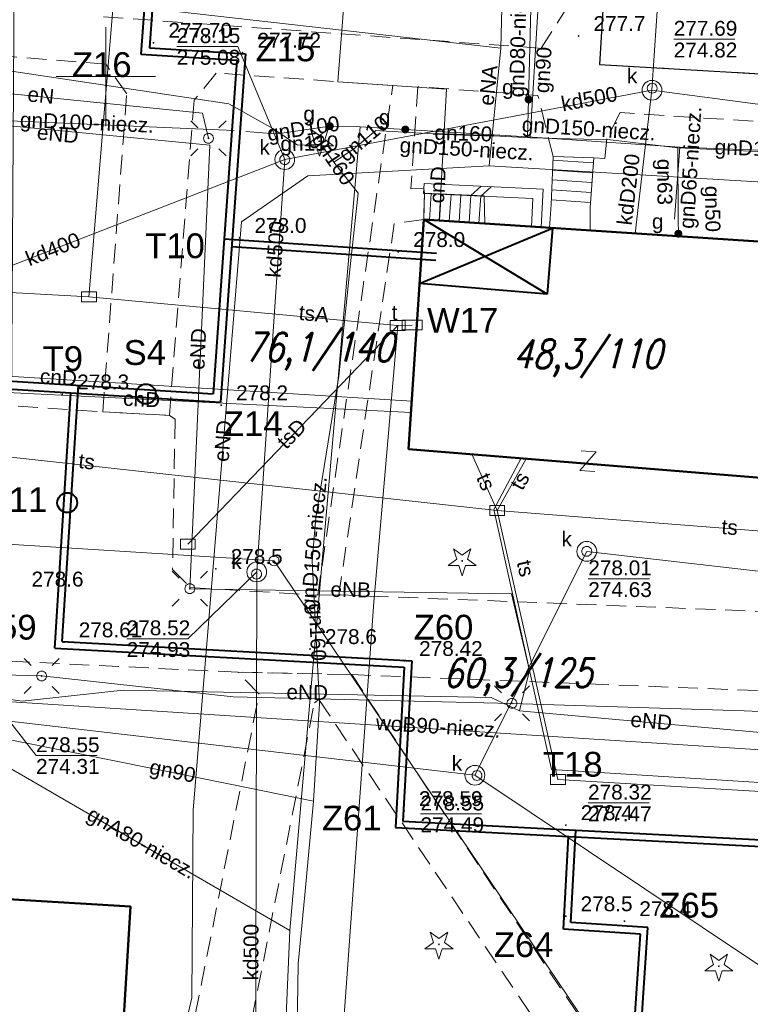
# Model space of a CAD drawing. Extents: x 0 to 6569664, y 0 to 5584502.
# Tile 40 of 64: x 6568546 to 6568582, y 5584053 to 5584103. Entities that reach past the tile are written whole.
import ezdxf
from ezdxf.enums import TextEntityAlignment as Align

# ---------------------------------------------------------------- set-up
doc = ezdxf.new("R2010")
doc.units = 0
doc.header["$PDSIZE"] = 0.75
for name, pattern in [('GAK', [3.5, 2, -0.7, 0.1, -0.7]), ('PRZER2-1', [1.5, 1, -0.5]), ('PRZER3-1', [2, 1.5, -0.5])]:
    doc.linetypes.add(name, pattern=pattern)
doc.layers.get('0').update_dxf_attribs({"linetype": 'CONTINUOUS'})
doc.layers.get('Defpoints').update_dxf_attribs({"linetype": 'CONTINUOUS'})
for name, color, linetype, lineweight in [('alarm', 51, 'CONTINUOUS', 50), ('EGBS', 7, 'CONTINUOUS', 18), ('EGBU', 7, 'CONTINUOUS', 50), ('EGDE', 7, 'CONTINUOUS', 18), ('EGPG', 7, 'CONTINUOUS', 18), ('GEPPHC', 7, 'CONTINUOUS', 18), ('GUPPRZ_O', 7, 'CONTINUOUS', 18), ('OTDN', 7, 'CONTINUOUS', 18), ('OTKC', 7, 'CONTINUOUS', 18), ('OTKJ', 7, 'CONTINUOUS', 18), ('OTKK', 7, 'CONTINUOUS', 25), ('OTRN', 7, 'CONTINUOUS', 13), ('OTRN_O', 7, 'CONTINUOUS', 13), ('OTRS', 7, 'CONTINUOUS', 13), ('OTRS_O', 7, 'CONTINUOUS', 13), ('ramka sekcji', 7, 'CONTINUOUS', 18), ('siec', 7, 'GAK', 70), ('SUEO', 7, 'CONTINUOUS', 18), ('SULO', 7, 'CONTINUOUS', 35), ('SUPK', 7, 'CONTINUOUS', 18), ('SUPW', 7, 'CONTINUOUS', 18), ('SUPW_O', 7, 'CONTINUOUS', 18)]:
    doc.layers.add(name, color=color, linetype=linetype, lineweight=lineweight)
for name, color, linetype, lineweight, true_color in [('OTZG', 7, 'CONTINUOUS', 18, 0x008000), ('SUCP', 7, 'CONTINUOUS', 18, 0xd200d2), ('SUCP_O', 7, 'CONTINUOUS', 18, 0xd200d2), ('SUEP', 1, 'CONTINUOUS', 18, 0xff0000), ('SUEP_O', 1, 'CONTINUOUS', 18, 0xff0000), ('SUGP', 7, 'CONTINUOUS', 18, 0xbfbf00), ('SUGP_O', 7, 'CONTINUOUS', 18, 0xbfbf00), ('SUGU', 7, 'CONTINUOUS', 18, 0xbfbf00), ('SUGU_O', 7, 'CONTINUOUS', 18, 0xbfbf00), ('SUGW', 7, 'CONTINUOUS', 18, 0xbfbf00), ('SUGW_O', 7, 'CONTINUOUS', 18, 0xbfbf00), ('SUKP', 7, 'CONTINUOUS', 18, 0x803300), ('SUKP_O', 7, 'CONTINUOUS', 18, 0x803300), ('SUTP', 7, 'CONTINUOUS', 18, 0xff9100), ('SUTP_O', 7, 'CONTINUOUS', 18, 0xff9100), ('SUTS', 7, 'CONTINUOUS', 18, 0xff9100), ('SUTS_O', 7, 'CONTINUOUS', 18, 0xff9100), ('SUWP', 5, 'CONTINUOUS', 18, 0x0000ff), ('SUWP_O', 5, 'CONTINUOUS', 18, 0x0000ff)]:
    doc.layers.add(name, color=color, linetype=linetype, lineweight=lineweight, true_color=true_color)
doc.styles.add('Arial', font='arial.ttf')
doc.styles.add('GEO-INFO', font='arial.ttf')
doc.styles.add('UZBROJENIE', font='SIMPLEX.shx', dxfattribs={"width": 0.8, "oblique": 15.00003, "height": 0.9})
doc.dimstyles.get("Standard").update_dxf_attribs({"dimtxt": 0.18, "dimasz": 0.18, "dimexe": 0.18, "dimexo": 0.0625, "dimgap": 0.09, "dimtad": 0, "dimtih": 1, "dimtoh": 1, "dimdec": 4, "dimzin": 0, "dimdsep": 46, "dimtxsty": 'Standard', "dimcen": 0.09, "dimadec": 0, "dimazin": 0, "dimtfac": 1, "dimtdec": 4, "dimtofl": 0, "dimtmove": 0, "dimatfit": 3, "dimfxl": 0, "dimtolj": 1, "dimtzin": 0, "dimarcsym": 0})

# ---------------------------------------------------------------- blocks, each defined once
blk = doc.blocks.new('D_GSPRDI1')
blk.add_hatch(color=0).paths.add_polyline_path([(0, -0.045), (0.013906, -0.042798), (0.02645, -0.036406), (0.036406, -0.02645), (0.042798, -0.013906), (0.045, 0), (0.042798, 0.013906), (0.036406, 0.02645), (0.02645, 0.036406), (0.013906, 0.042798), (0, 0.045), (-0.013906, 0.042798), (-0.02645, 0.036406), (-0.036406, 0.02645), (-0.042798, 0.013906), (-0.045, 0), (-0.042798, -0.013906), (-0.036406, -0.02645), (-0.02645, -0.036406), (-0.013906, -0.042798)])
at = {"color": 0}
blk.add_lwpolyline([(0.272471, 0.088531), (0.713338, -0.231778), (0.168396, -0.231778), (0, -0.750048), (-0.168396, -0.231778), (-0.713338, -0.231778), (-0.272471, 0.088531), (-0.440867, 0.606801), (0, 0.286493), (0.440867, 0.606801)], close=True, dxfattribs=at)
blk = doc.blocks.new('D_GSPWPN1')
blk.add_hatch(color=0).paths.add_polyline_path([(-0.045, 0), (-0.043467, -0.011647), (-0.038971, -0.0225), (-0.03182, -0.03182), (-0.0225, -0.038971), (-0.011647, -0.043467), (0, -0.045), (0.011647, -0.043467), (0.0225, -0.038971), (0.03182, -0.03182), (0.038971, -0.0225), (0.043467, -0.011647), (0.045, 0), (0.043467, 0.011647), (0.038971, 0.0225), (0.03182, 0.03182), (0.0225, 0.038971), (0.011647, 0.043467), (0, 0.045), (-0.011647, 0.043467), (-0.0225, 0.038971), (-0.03182, 0.03182), (-0.038971, 0.0225), (-0.043467, 0.011647)])
blk = doc.blocks.new('D_GSPWPS1')
blk.add_hatch(color=0).paths.add_polyline_path([(-0.045, 0), (-0.043467, -0.011647), (-0.038971, -0.0225), (-0.03182, -0.03182), (-0.0225, -0.038971), (-0.011647, -0.043467), (0, -0.045), (0.011647, -0.043467), (0.0225, -0.038971), (0.03182, -0.03182), (0.038971, -0.0225), (0.043467, -0.011647), (0.045, 0), (0.043467, 0.011647), (0.038971, 0.0225), (0.03182, 0.03182), (0.0225, 0.038971), (0.011647, 0.043467), (0, 0.045), (-0.011647, 0.043467), (-0.0225, 0.038971), (-0.03182, 0.03182), (-0.038971, 0.0225), (-0.043467, 0.011647)])
blk = doc.blocks.new('D_GUPIKP1_3')
at = {"color": 0}
blk.add_lwpolyline([(0.375, -0.25), (-0.375, -0.25), (-0.375, 0.25), (0.375, 0.25)], close=True, dxfattribs=at)
blk = doc.blocks.new('D_GUPIWZ1_1')
at = {"color": 0}
blk.add_lwpolyline([(0, 0.25), (0.064705, 0.241481), (0.125, 0.216506), (0.176777, 0.176777), (0.216506, 0.125), (0.241481, 0.064705), (0.25, 0), (0.241481, -0.064705), (0.216506, -0.125), (0.176777, -0.176777), (0.125, -0.216506), (0.064705, -0.241481), (0, -0.25), (-0.064705, -0.241481), (-0.125, -0.216506), (-0.176777, -0.176777), (-0.216506, -0.125), (-0.241481, -0.064705), (-0.25, 0), (-0.241481, 0.064705), (-0.216506, 0.125), (-0.176777, 0.176777), (-0.125, 0.216506), (-0.064705, 0.241481)], close=True, dxfattribs=at)
blk = doc.blocks.new('D_GUPTSZ1')
at = {"color": 0}
blk.add_lwpolyline([(-0.5, -0.25), (-0.5, 0.25), (0.5, 0.25), (0.5, -0.25)], close=True, dxfattribs=at)
blk = doc.blocks.new('D_GUPGZA1')
blk.add_hatch(color=0).paths.add_polyline_path([(-0.2, 0), (-0.193185, -0.051764), (-0.173205, -0.1), (-0.141421, -0.141421), (-0.1, -0.173205), (-0.051764, -0.193185), (0, -0.2), (0.051764, -0.193185), (0.1, -0.173205), (0.141421, -0.141421), (0.173205, -0.1), (0.193185, -0.051764), (0.2, 0), (0.193185, 0.051764), (0.173205, 0.1), (0.141421, 0.141421), (0.1, 0.173205), (0.051764, 0.193185), (0, 0.2), (-0.051764, 0.193185), (-0.1, 0.173205), (-0.141421, 0.141421), (-0.173205, 0.1), (-0.193185, 0.051764)])
blk = doc.blocks.new('D_GUPGUT1')
blk.add_hatch(color=0).paths.add_polyline_path([(-0.2, 0), (-0.193185, -0.051764), (-0.173205, -0.1), (-0.141421, -0.141421), (-0.1, -0.173205), (-0.051764, -0.193185), (0, -0.2), (0.051764, -0.193185), (0.1, -0.173205), (0.141421, -0.141421), (0.173205, -0.1), (0.193185, -0.051764), (0.2, 0), (0.193185, 0.051764), (0.173205, 0.1), (0.141421, 0.141421), (0.1, 0.173205), (0.051764, 0.193185), (0, 0.2), (-0.051764, 0.193185), (-0.1, 0.173205), (-0.141421, 0.141421), (-0.173205, 0.1), (-0.193185, 0.051764)])
blk = doc.blocks.new('D_GEPPHC1')
at = {"color": 0}
blk.add_lwpolyline([(-0.375, 0.5), (0.375, 0.5), (-0.375, -0.5), (0.375, -0.5)], dxfattribs=at)
blk = doc.blocks.new('D_GEPPGD1_1')
at = {"color": 0}
blk.add_lwpolyline([(0, 0.25), (0.077254, 0.237764), (0.146946, 0.202254), (0.202254, 0.146946), (0.237764, 0.077254), (0.25, 0), (0.237764, -0.077254), (0.202254, -0.146946), (0.146946, -0.202254), (0.077254, -0.237764), (0, -0.25), (-0.077254, -0.237764), (-0.146946, -0.202254), (-0.202254, -0.146946), (-0.237764, -0.077254), (-0.25, 0), (-0.237764, 0.077254), (-0.202254, 0.146946), (-0.146946, 0.202254), (-0.077254, 0.237764)], close=True, dxfattribs=at)
blk = doc.blocks.new('D_ODTN_1')
at = {"color": 0}
for points in [[(-0.5, -0.25), (0, 0.25)], [(0, -0.25), (0.5, 0.25)]]:
    blk.add_lwpolyline(points, dxfattribs=at)
blk = doc.blocks.new('D_GSLDSO2')
at = {"color": 0}
blk.add_lwpolyline([(0, 0.25), (0, -0.25)], dxfattribs=at)
blk = doc.blocks.new('D_GUPELA2')
blk.add_hatch(color=0).paths.add_polyline_path([(-0.001087, 0.044987), (0.011881, 0.043403), (0.021281, 0.03965), (0.030065, 0.033482), (0.038133, 0.023893), (0.043117, 0.012881), (0.044986, 0.001113), (0.044323, -0.007777), (0.040557, -0.019497), (0.033417, -0.030138), (0.024849, -0.037517), (0.013788, -0.042836), (0.002013, -0.044955), (-0.00982, -0.043916), (-0.020466, -0.040077), (-0.029541, -0.033946), (-0.036867, -0.025804), (-0.04187, -0.01649), (-0.04461, -0.005909), (-0.044532, 0.006476), (-0.041285, 0.017903), (-0.034764, 0.028574), (-0.024479, 0.03776), (-0.013449, 0.042943)])
at = {"color": 0}
for points in [[(-0.883883, 0.883883), (-0.53033, 0.53033)], [(0.883883, 0.883883), (0.53033, 0.53033)], [(-0.883883, -0.883883), (-0.53033, -0.53033)], [(0.883883, -0.883883), (0.53033, -0.53033)]]:
    blk.add_lwpolyline(points, dxfattribs=at)
blk = doc.blocks.new('D_GUPELA1')
at = {"color": 0}
blk.add_lwpolyline([(0, 0.25), (0.064705, 0.241481), (0.125, 0.216506), (0.176777, 0.176777), (0.216506, 0.125), (0.241481, 0.064705), (0.25, 0), (0.241481, -0.064705), (0.216506, -0.125), (0.176777, -0.176777), (0.125, -0.216506), (0.064705, -0.241481), (0, -0.25), (-0.064705, -0.241481), (-0.125, -0.216506), (-0.176777, -0.176777), (-0.216506, -0.125), (-0.241481, -0.064705), (-0.25, 0), (-0.241481, 0.064705), (-0.216506, 0.125), (-0.176777, 0.176777), (-0.125, 0.216506), (-0.064705, 0.241481)], close=True, dxfattribs=at)
blk = doc.blocks.new('*D45')
at = {"layer": 'Defpoints', "color": 0}
for p in [(6568647.5, 5584150), (6568650, 5584150), (0, 0)]:
    blk.add_point(p, dxfattribs=at)
at = {"layer": 'ramka sekcji', "color": 0, "lineweight": -2}
blk.add_line((6568649.938, 5584150), (6568647.5, 5584150), dxfattribs=at)
at = {"layer": 'ramka sekcji', "color": 0, "insert": (6568644.106, 5584150), "char_height": 0.75, "attachment_point": 5, "style": 'GEO-INFO'}
blk.add_mtext('\\A1;5584150.0000', dxfattribs=at)
blk = doc.blocks.new('*D46')
at = {"layer": 'Defpoints', "color": 0}
for p in [(6568650, 5584152.5), (6568650, 5584150), (0, 0)]:
    blk.add_point(p, dxfattribs=at)
at = {"layer": 'ramka sekcji', "color": 0, "lineweight": -2}
blk.add_line((6568650, 5584150.062), (6568650, 5584152.5), dxfattribs=at)
at = {"layer": 'ramka sekcji', "color": 0, "insert": (6568650, 5584155.896), "char_height": 0.75, "attachment_point": 5, "rotation": 90, "style": 'GEO-INFO'}
blk.add_mtext('\\A1;6568650.0000', dxfattribs=at)

msp = doc.modelspace()

# ---------------------------------------------------------------- linework, layer by layer
at = {"layer": 'EGBS', "linetype": 'Continuous', "lineweight": 18, "elevation": 10.18}
for points in [[(6568572.54, 5584095.98), (6568574.59, 5584095.91), (6568574.42, 5584093.4), (6568574.41729, 5584092.24037), (6568572.36981, 5584092.37438), (6568572.44, 5584093.56)], [(6568569.07, 5584093.99), (6568569.09979, 5584092.58842), (6568566.02, 5584092.79), (6568566.06, 5584094.12)]]:
    msp.add_lwpolyline(points, close=True, dxfattribs=at)
for points in [[(6568574.57257, 5584095.65271), (6568572.53219, 5584095.79091)], [(6568574.53879, 5584095.15386), (6568572.51154, 5584095.29116)], [(6568574.505, 5584094.655), (6568572.49088, 5584094.79141)], [(6568566.31256, 5584092.77085), (6568566.39991, 5584094.10532)], [(6568566.81149, 5584092.73819), (6568566.89957, 5584094.08374)], [(6568567.31043, 5584092.70554), (6568567.39922, 5584094.06216)], [(6568567.80936, 5584092.67288), (6568567.89888, 5584094.04058)], [(6568568.30829, 5584092.64022), (6568568.39854, 5584094.019)], [(6568568.80722, 5584092.60757), (6568568.8982, 5584093.99742)], [(6568574.47121, 5584094.15614), (6568572.47023, 5584094.29167)], [(6568574.43743, 5584093.65729), (6568572.44958, 5584093.79192)]]:
    msp.add_lwpolyline(points, dxfattribs=at)
at = {"layer": 'EGBU', "linetype": 'Continuous', "lineweight": 50, "elevation": 10.18}
for points in [[(6568602.65, 5584087.73), (6568615.13, 5584086.91), (6568614.45, 5584075.57), (6568601.92, 5584076.39), (6568602.08, 5584078.81), (6568585.50349, 5584079.5626), (6568565.26, 5584081.22), (6568566.02, 5584092.79), (6568602.84, 5584090.38)], [(6568538.88, 5584058.9), (6568551.23977, 5584058.15147), (6568550.55602, 5584046.80178), (6568538.05, 5584047.59), (6568538.18, 5584049.61), (6568537.82, 5584049.62), (6568537.84, 5584050.07), (6568513.95, 5584051.55), (6568514.1, 5584053.87), (6568513.74, 5584053.88), (6568513.76, 5584054.33), (6568489.68, 5584055.82), (6568490.4, 5584067.33), (6568514.76, 5584065.82), (6568514.59, 5584063.04), (6568539.04, 5584061.52)]]:
    msp.add_lwpolyline(points, close=True, dxfattribs=at)
at = {"layer": 'EGDE', "linetype": 'Continuous', "elevation": 10.22}
for points in [[(6568648.59375, 5584104.42383), (6568646.521, 5584059.38927), (6568644.22449, 5584009.45582), (6568609.00522, 5584036.3441), (6568583.6998, 5584038.16817), (6568558.47556, 5584075.58605), (6568538.06756, 5584076.86319), (6568491.15577, 5584079.0589), (6568441.65482, 5584081.9513), (6568391.77674, 5584086.94902), (6568374.92948, 5584088.19204), (6568375.19, 5584092.43), (6568377.65, 5584132.3), (6568371.2, 5584132.71), (6568369.87809, 5584134.81056), (6568369.45834, 5584137.11533), (6568375.25714, 5584238.8479), (6568377.54509, 5584242.89769), (6568381.25599, 5584245.17568), (6568384.82038, 5584245.63164)], [(6568594.31055, 5583939.47691), (6568591.06023, 5583939.65534), (6568585.12694, 5583937.54872), (6568482.90911, 5583944.55214), (6568370.44353, 5583952.88368), (6568294.32233, 5583957.98331), (6568295.92847, 5583986.21622), (6568307.93382, 5584034.73468), (6568319.9193, 5584083.24287), (6568320.72616, 5584086.59352), (6568329.45932, 5584084.84591), (6568374.48985, 5584081.95589), (6568374.92948, 5584088.19204), (6568391.77674, 5584086.94902), (6568441.65482, 5584081.9513), (6568491.15577, 5584079.0589), (6568538.06756, 5584076.86319), (6568558.47556, 5584075.58605), (6568583.6998, 5584038.16817), (6568609.00522, 5584036.3441), (6568644.22449, 5584009.45582)]]:
    msp.add_lwpolyline(points, dxfattribs=at)
at = {"layer": 'GUPPRZ_O', "linetype": 'Continuous', "lineweight": 13, "elevation": 10.8, "flags": 128}
for points in [[(6568578.62726, 5584101.88919), (6568581.70726, 5584101.88919)], [(6568559.01562, 5584095.81893), (6568556.64774, 5584101.52142), (6568553.56774, 5584101.52142)], [(6568557.60295, 5584075.02743), (6568554.12764, 5584071.66077), (6568551.04764, 5584071.66077)], [(6568574.31741, 5584074.68508), (6568577.39741, 5584074.68508)], [(6568545.13518, 5584067.49805), (6568546.47582, 5584065.76737), (6568549.55582, 5584065.76737)], [(6568574.30642, 5584063.37684), (6568577.38642, 5584063.37684)], [(6568565.86059, 5584062.82659), (6568568.94059, 5584062.82659)]]:
    msp.add_lwpolyline(points, dxfattribs=at)
at = {"layer": 'OTDN', "linetype": 'Continuous', "lineweight": 18, "elevation": 10.18}
for points in [[(6568571.94936, 5584092.40624), (6568572.04173, 5584094.32799), (6568566.04173, 5584094.60972)], [(6568571.44994, 5584092.43025), (6568571.51827, 5584093.85201), (6568566.01827, 5584094.11028)]]:
    msp.add_lwpolyline(points, dxfattribs=at)
at = {"layer": 'OTKC', "linetype": 'PRZER2-1', "lineweight": 18, "elevation": 10.18}
for points in [[(6568576.9, 5584133.67), (6568574.89, 5584100.61), (6568615.39, 5584098.26)], [(6568549.87, 5584103.02), (6568571.95, 5584101.43), (6568573.16, 5584103.34)], [(6568591.61, 5584097.16), (6568575.92, 5584098.19), (6568575.25, 5584096.87), (6568575.15, 5584095.88), (6568574.59, 5584095.91), (6568572.54, 5584095.98), (6568571.78, 5584099.05), (6568565.73, 5584099.49), (6568565.38, 5584094.34), (6568566.03, 5584094.36), (6568566.06, 5584094.12), (6568566.02, 5584092.79), (6568564.54, 5584092.6), (6568561.74, 5584073.87), (6568560.68, 5584073.85), (6568564.46, 5584099.55), (6568555.56, 5584100.18), (6568554.45, 5584098.81), (6568553.2, 5584082.92), (6568549.84, 5584083.1), (6568551.05, 5584099.14), (6568550, 5584100.63), (6568544.01, 5584101.11)], [(6568457.12, 5584078.74), (6568471.46, 5584077.93), (6568474.02, 5584077.89), (6568483.79, 5584077.36), (6568485.7, 5584077.32), (6568488.13, 5584077.21), (6568489.26, 5584077.14), (6568512.66, 5584076.01), (6568514.70571, 5584075.918), (6568538.01, 5584074.87), (6568539.27, 5584076.24), (6568539.96, 5584083.71), (6568542.58, 5584083.57), (6568549.84, 5584083.1), (6568553.2, 5584082.92), (6568553.49, 5584082.73), (6568553.36, 5584075.15), (6568554.25, 5584074.24), (6568560.68, 5584073.85), (6568561.74, 5584073.87), (6568619.15, 5584071.63)], [(6568615.82, 5584067.75), (6568562.39, 5584069.85), (6568556.65, 5584069.97), (6568533.9, 5584071.07)]]:
    msp.add_lwpolyline(points, dxfattribs=at)
for points in [[(6568546.6, 5584029.27), (6568546.63, 5584029.95), (6568551.19, 5584036.72), (6568550.73, 5584038.82), (6568551.15, 5584041.54), (6568552.46, 5584042.4), (6568557.72, 5584068.87), (6568556.65, 5584069.97), (6568562.39, 5584069.85), (6568583.58, 5584038.04), (6568614.91, 5584035.84), (6568614.9, 5584033.77), (6568554.44, 5584037.87), (6568548.66, 5584029.11)], [(6568560.51, 5584068.42), (6568560.74, 5584068.59), (6568580.18, 5584039.72), (6568579.28, 5584038.27), (6568555.92, 5584039.67), (6568555.03, 5584040.68)]]:
    msp.add_lwpolyline(points, close=True, dxfattribs=at)
at = {"layer": 'OTKJ', "linetype": 'PRZER3-1', "lineweight": 18, "elevation": 10.18}
msp.add_lwpolyline([(6568615.39, 5584098.26), (6568574.89, 5584100.61), (6568576.9, 5584133.67)], dxfattribs=at)
at = {"layer": 'OTKK', "linetype": 'Continuous', "lineweight": 25, "elevation": 10.18}
for points in [[(6568576.9, 5584133.67), (6568574.89, 5584100.61)], [(6568574.89, 5584100.61), (6568615.39, 5584098.26), (6568619.67, 5584095.39), (6568621.64, 5584091.37), (6568622.05, 5584083.43), (6568626.15, 5584083.24), (6568624.96, 5584069.96)]]:
    msp.add_lwpolyline(points, dxfattribs=at)
at = {"layer": 'ramka sekcji'}
for q in [(6568550, 5584102.5), (6568547.5, 5584100), (6568550, 5584097.5), (6568552.5, 5584100)]:
    msp.add_line((6568550, 5584100), q, dxfattribs=at)
at = {"layer": 'siec', "linetype": 'ByBlock', "lineweight": 40}
for p, q in [((6568553.63862, 5584121.30223), (6568552.1939, 5584101.45481)), ((6568553.21143, 5584120.97837), (6568551.76672, 5584101.13095)), ((6568552.1939, 5584101.45481), (6568557.03539, 5584101.15095)), ((6568551.76672, 5584101.13095), (6568556.60821, 5584100.82709)), ((6568556.60821, 5584100.82709), (6568555.40295, 5584084.00556)), ((6568557.03539, 5584101.15095), (6568555.77652, 5584083.58117)), ((6568565.80823, 5584089.56606), (6568572.5196, 5584092.36458)), ((6568572.24611, 5584089.02953), (6568566.02, 5584092.79)), ((6568572.5196, 5584092.36458), (6568572.24611, 5584089.02953)), ((6568566.66345, 5584091.08247), (6568555.96161, 5584091.80264)), ((6568566.63844, 5584090.73336), (6568556.33864, 5584091.42648)), ((6568572.24611, 5584089.02953), (6568565.80823, 5584089.56606)), ((6568511.23681, 5584086.79448), (6568555.40295, 5584084.00556)), ((6568511.60696, 5584086.37031), (6568555.77652, 5584083.58117)), ((6568547.79508, 5584071.51157), (6568548.61098, 5584084.43438)), ((6568547.42372, 5584071.18433), (6568548.23647, 5584084.0573)), ((6568547.79508, 5584071.51157), (6568565.41472, 5584070.54326)), ((6568547.42372, 5584071.18433), (6568565.04336, 5584070.21602)), ((6568565.41472, 5584070.54326), (6568564.96462, 5584062.46223)), ((6568565.04336, 5584070.21602), (6568564.59326, 5584062.13498)), ((6568564.59326, 5584062.13498), (6568609.41547, 5584059.80289)), ((6568564.96462, 5584062.46223), (6568609.78683, 5584060.13014)), ((6568573.07589, 5584057.01361), (6568573.31873, 5584061.681)), ((6568573.4436, 5584057.34495), (6568573.68624, 5584062.00844)), ((6568577.31833, 5584057.09291), (6568573.4436, 5584057.34495)), ((6568576.95062, 5584056.76157), (6568573.07589, 5584057.01361)), ((6568576.00145, 5584042.86947), (6568576.95062, 5584056.76157)), ((6568576.36916, 5584042.50081), (6568577.31833, 5584057.09291))]:
    msp.add_line(p, q, dxfattribs=at)
at = {"layer": 'siec', "color": 0, "linetype": 'ByBlock', "lineweight": 40}
for centre in [(6568552.01677, 5584083.99554), (6568548.05034, 5584078.51648)]:
    msp.add_circle(centre, 0.5, dxfattribs=at)
at = {"layer": 'SUCP', "linetype": 'Continuous', "lineweight": 18, "elevation": 10.14}
for points in [[(6568562.02216, 5584104.07515), (6568561.68919, 5584099.73481), (6568567.16673, 5584099.37446), (6568566.80281, 5584092.73876)], [(6568536.59649, 5584085.42561), (6568565.41866, 5584083.63546)], [(6568536.5346, 5584084.49207), (6568565.38067, 5584083.05711)]]:
    msp.add_lwpolyline(points, dxfattribs=at)
at = {"layer": 'SUEP', "linetype": 'Continuous', "lineweight": 18, "elevation": 10.14}
for points in [[(6568513.84, 5584184.74), (6568513.42, 5584175.82), (6568512.75, 5584162.24), (6568512.75, 5584153.66), (6568511.73, 5584141.53), (6568511.14, 5584126.58), (6568517.89, 5584124.93), (6568523.5, 5584125.16), (6568531.17, 5584129.17), (6568537.04, 5584112.01), (6568538.56, 5584099.8), (6568554.87, 5584098.16), (6568555.17, 5584096.89)], [(6568569.91319, 5584101.43542), (6568570.51987, 5584125.82112), (6568568.9, 5584125.68)], [(6568569.91319, 5584101.43542), (6568549.69204, 5584103.72059), (6568540.34378, 5584103.54458)], [(6568569.31956, 5584095.50732), (6568569.91319, 5584101.43542)], [(6568554.23033, 5584074.18224), (6568555.24524, 5584096.53605), (6568543.04895, 5584097.72899)], [(6568569.31956, 5584095.50732), (6568560.18052, 5584094.99152), (6568556.83307, 5584092.68021), (6568554.39222, 5584063.02146), (6568554.33033, 5584053.54893), (6568552.48145, 5584045.61649)], [(6568595.6, 5584090.99), (6568594.12893, 5584094.02904), (6568569.31956, 5584095.50732)], [(6568570.93827, 5584080.7551), (6568569.55679, 5584078.17917), (6568572.46449, 5584065.0563), (6568618.73173, 5584062.17458)], [(6568554.23033, 5584074.18224), (6568570.45189, 5584073.92324), (6568571.35083, 5584070.05452), (6568570.84984, 5584068.02944)], [(6568490, 5584072.02), (6568504.38, 5584071.53), (6568518.75, 5584070.91), (6568535.68, 5584070.07), (6568546.76, 5584069.78), (6568556.41, 5584068.73), (6568570.47, 5584068.4), (6568582.18, 5584068.02), (6568592.76, 5584067.58), (6568603.03, 5584067.26), (6568614.32, 5584066.94)], [(6568518.17164, 5584070.22632), (6568536.54888, 5584069.84808), (6568545.77982, 5584068.50179), (6568550.86908, 5584069.06254), (6568569.4282, 5584068.69564), (6568570.84984, 5584068.02944)], [(6568570.84984, 5584068.02944), (6568584.12545, 5584066.82287), (6568590.79071, 5584067.15178), (6568593.04799, 5584066.4082), (6568613.56071, 5584066.97516)]]:
    msp.add_lwpolyline(points, dxfattribs=at)
at = {"layer": 'SUGP', "linetype": 'Continuous', "lineweight": 18, "elevation": 10.14}
for points in [[(6568571.30838, 5584098.84939), (6568571.7192, 5584115.23588), (6568572.32425, 5584133.62203)], [(6568458.83, 5584129.82), (6568459.24, 5584129.71), (6568460.2, 5584129.67), (6568468.74, 5584129.03), (6568479.87, 5584117.82), (6568483.1, 5584115), (6568488.73, 5584114.5), (6568494.42, 5584113.87), (6568496.56, 5584113.72), (6568499.7, 5584113.6), (6568500.52, 5584113.54), (6568512.13, 5584112.31), (6568519.66, 5584110.17), (6568521.23, 5584109.76), (6568528, 5584107.85), (6568532.26, 5584106.05), (6568534.85, 5584104.78), (6568536.97, 5584103.5), (6568540.76, 5584100.95), (6568556.2, 5584098.63), (6568558.41, 5584097.38), (6568559.66, 5584096.55), (6568560.85, 5584096.57), (6568561.32, 5584095.93)], [(6568571.39, 5584096.91), (6568571.77, 5584103.3), (6568571.25, 5584108.32), (6568570.71, 5584110.19), (6568570.73, 5584112.22), (6568570.82, 5584115.31), (6568570.89, 5584116.32)], [(6568488.21736, 5584113.58955), (6568489.91, 5584114), (6568495.64566, 5584113.37527), (6568505.4744, 5584113.11106), (6568512.647, 5584110.41918), (6568531.5921, 5584107.80216), (6568534.04564, 5584107.46376), (6568541.62208, 5584097.92971), (6568556.46, 5584097.29)], [(6568571.39, 5584096.91), (6568575.44, 5584096.82), (6568578.83, 5584096.41), (6568589.84, 5584095.9), (6568591.05, 5584095.91), (6568594.73, 5584095.48), (6568602.26, 5584094.78), (6568603.66, 5584094.64), (6568604.85, 5584107.74), (6568609.36, 5584107.66), (6568613.41, 5584107.35), (6568619.37, 5584106.72), (6568620.65914, 5584106.65318)], [(6568571.26066, 5584096.96563), (6568571.30838, 5584098.84939)], [(6568557.05, 5584097.24), (6568558.30585, 5584097.13732), (6568558.64, 5584097.11), (6568561.28598, 5584097.50512), (6568562.82052, 5584097.47189)], [(6568558.41, 5584097.38), (6568558.31, 5584097.22), (6568558.30585, 5584097.13732)], [(6568562.82052, 5584097.47189), (6568562.6358, 5584095.35435), (6568562.41519, 5584092.84033), (6568559.27657, 5584056.94925)], [(6568562.82052, 5584097.47189), (6568565.09444, 5584097.33519)], [(6568565.09444, 5584097.33519), (6568571.26066, 5584096.96563)], [(6568562.48, 5584096.35), (6568563.6, 5584097.29), (6568563.85, 5584097.27)], [(6568563.85, 5584097.27), (6568566.49, 5584097.11), (6568569.55, 5584097.02), (6568571.39, 5584096.91)], [(6568605.18, 5584097.23), (6568604.25173, 5584095.43872), (6568589.20171, 5584096.0538), (6568578.93387, 5584096.4514), (6568571.26066, 5584096.96563)], [(6568561.49, 5584095.68), (6568562.48, 5584096.35)], [(6568578.93387, 5584096.4514), (6568578.67, 5584092.81)], [(6568578.83, 5584096.41), (6568578.85, 5584092.78)], [(6568561.32, 5584095.93), (6568561.49, 5584095.68)], [(6568561.49, 5584095.68), (6568562.71, 5584094.12), (6568562.31, 5584090.42), (6568561.75, 5584084.89), (6568561.11, 5584080.96), (6568560.58, 5584077.75), (6568560.4, 5584075.59), (6568560.77, 5584068.39), (6568560.47, 5584063.47)], [(6568578.85, 5584092.78), (6568578.86, 5584092.08)], [(6568559.27657, 5584056.94925), (6568544.25326, 5584065.65626), (6568528.29678, 5584067.62075), (6568511.67083, 5584070.31667), (6568504.31785, 5584071.28197)], [(6568560.47, 5584063.47), (6568556.26, 5584064.32), (6568550.44, 5584065.5), (6568545.34, 5584066.53), (6568541.83, 5584066.91), (6568540.69, 5584067), (6568538.56, 5584066.49), (6568536.71, 5584066.12), (6568532.91, 5584066.2), (6568528.3, 5584066.46), (6568527.33, 5584066.53)], [(6568560.47, 5584063.47), (6568560.02, 5584058.74), (6568559.69, 5584055.26), (6568559.62, 5584050.89), (6568559.53, 5584045.68), (6568559.14, 5584040.46), (6568558.44, 5584031.44), (6568557.96, 5584027.61), (6568557.32, 5584021.34), (6568561.5, 5584019.99), (6568563.82, 5584019.18), (6568567.61, 5584018.02), (6568571.75, 5584016.99), (6568576.44, 5584016.02), (6568580.42, 5584015.52), (6568586.24, 5584014.49), (6568585.71, 5584011.2), (6568594.3, 5584009.84), (6568602.49, 5584008.83), (6568602.72, 5584008.91)], [(6568559.27657, 5584056.94925), (6568558.53405, 5584039.68441)]]:
    msp.add_lwpolyline(points, dxfattribs=at)
at = {"layer": 'SUKP', "linetype": 'Continuous', "lineweight": 18, "elevation": 10.14}
for points in [[(6568623.96972, 5584021.39394), (6568594.36033, 5584047.55093), (6568568.60146, 5584064.77377), (6568545.13518, 5584067.49805), (6568545.4042, 5584110.26428), (6568539.09863, 5584113.61504), (6568505.81597, 5584131.84069)], [(6568577.52836, 5584099.31317), (6568578.10915, 5584108.06592), (6568578.77484, 5584119.26532), (6568579.14172, 5584125.54023)], [(6568559.01562, 5584095.81893), (6568577.52836, 5584099.31317)], [(6568576.68698, 5584092.09181), (6568577.52836, 5584099.31317)], [(6568607.23636, 5584098.36061), (6568592.38819, 5584097.35917), (6568577.52836, 5584099.31317)], [(6568456.9388, 5584093.09331), (6568486.76093, 5584090.70348), (6568499.27701, 5584089.16851), (6568521.14002, 5584088.09718), (6568537.79246, 5584087.58027), (6568559.01562, 5584095.81893)], [(6568557.51513, 5584034.18498), (6568557.60295, 5584075.02743), (6568559.01562, 5584095.81893)], [(6568606.71402, 5584072.72773), (6568595.7751, 5584073.58654), (6568574.24136, 5584076.06372), (6568568.60146, 5584064.77377)]]:
    msp.add_lwpolyline(points, dxfattribs=at)
at = {"layer": 'SULO', "linetype": 'Continuous', "lineweight": 35, "elevation": 10.12}
msp.add_lwpolyline([(6568566.49, 5584097.11), (6568569.55, 5584097.02)], dxfattribs=at)
at = {"layer": 'SUPK', "linetype": 'Continuous', "lineweight": 18, "elevation": 10.14}
for points in [[(6568577.52836, 5584098.81317, -1), (6568577.52836, 5584099.81317, -1)], [(6568559.01562, 5584095.31893, -1), (6568559.01562, 5584096.31893, -1)], [(6568574.24136, 5584075.56372, -1), (6568574.24136, 5584076.56372, -1)], [(6568557.60295, 5584074.52743, -1), (6568557.60295, 5584075.52743, -1)], [(6568568.60146, 5584064.27377, -1), (6568568.60146, 5584065.27377, -1)]]:
    msp.add_lwpolyline(points, format="xyb", close=True, dxfattribs=at)
at = {"layer": 'SUTP', "linetype": 'Continuous', "lineweight": 18, "elevation": 10.14}
for points in [[(6568549.14326, 5584088.89683), (6568551.61898, 5584118.72103), (6568552.56429, 5584129.17402), (6568561.31736, 5584152.25858)], [(6568482.03767, 5584094.3726), (6568487.21105, 5584092.58912), (6568513.47533, 5584090.8574), (6568549.14326, 5584088.89683)], [(6568549.14326, 5584088.89683), (6568564.71312, 5584087.44734)], [(6568554.12834, 5584076.43037), (6568564.71312, 5584087.44734)], [(6568564.71312, 5584087.44734), (6568563.50282, 5584073.50067), (6568559.78238, 5584021.5387), (6568576.74575, 5584017.49696)], [(6568565.44279, 5584087.47674), (6568564.71312, 5584087.44734)], [(6568538.45712, 5584081.55457), (6568569.72372, 5584078.12118)], [(6568569.72372, 5584078.12118), (6568568.44931, 5584080.95888)], [(6568569.72372, 5584078.12118), (6568571.18863, 5584080.7346)], [(6568569.72372, 5584078.12118), (6568593.15712, 5584076.28798)], [(6568621.70781, 5584041.64818), (6568622.93309, 5584061.80353), (6568602.56379, 5584062.79314), (6568572.78877, 5584064.55962), (6568569.72372, 5584078.12118)]]:
    msp.add_lwpolyline(points, dxfattribs=at)
at = {"layer": 'SUWP', "linetype": 'Continuous', "lineweight": 18, "elevation": 10.14}
msp.add_lwpolyline([(6568522.38564, 5584069.94059), (6568608.21304, 5584064.43606)], dxfattribs=at)

# ---------------------------------------------------------------- block references
at = {"layer": 'EGPG', "linetype": 'Continuous', "lineweight": 18}
msp.add_blockref('D_GEPPGD1_1', (6568558.47556, 5584075.58605, 10.24), dxfattribs=at)
at = {"layer": 'GEPPHC', "linetype": 'Continuous', "lineweight": 18, "rotation": 356.3139219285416}
msp.add_blockref('D_GEPPHC1', (6568574.30625, 5584080.60736, 10.24), dxfattribs=at)
at = {"layer": 'OTDN', "linetype": 'Continuous', "lineweight": 18}
for name, p, rotation in [('D_GSLDSO2', (6568566.03, 5584094.36, 10.18), 177.3115642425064), ('D_ODTN_1', (6568568.905, 5584094.225, 10.18), 177.3115642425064), ('D_ODTN_1', (6568568.905, 5584094.225, 10.18), 177.3115642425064), ('D_GSLDSO2', (6568571.69965, 5584092.41825, 10.18), 87.24839315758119)]:
    msp.add_blockref(name, p, dxfattribs=dict(at, rotation=rotation))
at = {"layer": 'OTRN', "linetype": 'Continuous', "lineweight": 13}
for p in [(6568573.83, 5584102.05, 10.08), (6568556.74, 5584091.87, 10.08), (6568564.74, 5584091.16, 10.08), (6568547.8, 5584083.98, 10.08), (6568555.81, 5584083.43, 10.08), (6568555.54, 5584075.18, 10.08), (6568560.29, 5584071.14, 10.08), (6568573.19, 5584062.26, 10.08), (6568573.18, 5584057.67, 10.08), (6568576.14, 5584057.42, 10.08)]:
    msp.add_blockref('D_GSPWPN1', p, dxfattribs=at)
at = {"layer": 'OTRS', "linetype": 'Continuous', "lineweight": 13}
for p in [(6568552.4, 5584101.71, 10.08), (6568556.89, 5584101.21, 10.08), (6568547.88, 5584071.48, 10.08), (6568565.04, 5584070.54, 10.08), (6568565.03, 5584062.97, 10.08)]:
    msp.add_blockref('D_GSPWPS1', p, dxfattribs=at)
at = {"layer": 'OTZG', "linetype": 'Continuous', "lineweight": 18}
for p in [(6568560.76, 5584096.74, 10.12), (6568567.96, 5584075.58, 10.12), (6568566.79, 5584056.25, 10.12), (6568580.9, 5584055.15, 10.12)]:
    msp.add_blockref('D_GSPRDI1', p, dxfattribs=at)
at = {"layer": 'SUEO', "linetype": 'Continuous', "lineweight": 18}
for name, p in [('D_GUPELA2', (6568555.17, 5584096.89, 10.15)), ('D_GUPELA1', (6568555.17, 5584096.89, 10.16)), ('D_GUPELA2', (6568554.23033, 5584074.18224, 10.15)), ('D_GUPELA1', (6568554.23033, 5584074.18224, 10.16)), ('D_GUPELA2', (6568546.76, 5584069.78, 10.15)), ('D_GUPELA1', (6568546.76, 5584069.78, 10.16)), ('D_GUPELA2', (6568570.47, 5584068.4, 10.15)), ('D_GUPELA1', (6568570.47, 5584068.4, 10.16))]:
    msp.add_blockref(name, p, dxfattribs=at)
at = {"layer": 'SUGU', "linetype": 'Continuous', "lineweight": 18}
for p in [(6568571.30838, 5584098.84939, 10.16), (6568561.28598, 5584097.50512, 10.16), (6568565.09444, 5584097.33519, 10.16)]:
    msp.add_blockref('D_GUPGUT1', p, dxfattribs=at)
at = {"layer": 'SUGW', "linetype": 'Continuous', "lineweight": 18}
msp.add_blockref('D_GUPGZA1', (6568578.86, 5584092.08, 10.16), dxfattribs=at)
at = {"layer": 'SUPK', "linetype": 'Continuous', "lineweight": 18}
for p in [(6568549.14326, 5584088.89683, 10.16), (6568564.71312, 5584087.44734, 10.16), (6568569.72372, 5584078.12118, 10.16), (6568554.12834, 5584076.43037, 10.16), (6568572.78877, 5584064.55962, 10.16)]:
    msp.add_blockref('D_GUPIKP1_3', p, dxfattribs=at)
at = {"layer": 'SUPW', "linetype": 'Continuous', "lineweight": 18}
for p in [(6568577.54057, 5584099.41795, 10.18), (6568559.01562, 5584095.81893, 10.18), (6568574.24136, 5584076.06372, 10.18), (6568557.59549, 5584074.91769, 10.18), (6568568.70663, 5584064.76156, 10.18)]:
    msp.add_blockref('D_GUPIWZ1_1', p, dxfattribs=at)
at = {"layer": 'SUTS', "linetype": 'Continuous', "lineweight": 18}
msp.add_blockref('D_GUPTSZ1', (6568565.44279, 5584087.47674, 10.16), dxfattribs=at)

# ---------------------------------------------------------------- texts
at = {"layer": 'alarm', "color": 0, "linetype": 'Continuous', "lineweight": 30, "style": 'GEO-INFO'}
for s, p in [('Z15', (6568559.05528, 5584101.38907, -9.52)), ('Z16', (6568549.78945, 5584100.60684, 0.66)), ('T10', (6568553.48242, 5584091.47185, -9.52)), ('W17', (6568567.98588, 5584087.71061, -9.52)), ('S4', (6568551.95957, 5584086.08958, -9.52)), ('T9', (6568547.82799, 5584085.78217, -9.52)), ('Z14', (6568557.39991, 5584082.50316, -9.52)), ('S11', (6568545.49112, 5584078.67052, 0.62)), ('Z59', (6568545.00221, 5584072.24081, -9.52)), ('Z60', (6568567.01972, 5584072.24081, -9.52)), ('T18', (6568573.53392, 5584065.33045, -9.52)), ('Z61', (6568562.39046, 5584062.61513, -9.52)), ('Z65', (6568579.40558, 5584058.2218, -9.52)), ('Z64', (6568571.05923, 5584056.23439, -9.52))]:
    msp.add_text(s, height=1.25, dxfattribs=at).set_placement(p, align=Align.MIDDLE)
at = {"layer": 'alarm', "color": 0, "lineweight": 30, "style": 'UZBROJENIE', "oblique": 15.00003, "width": 0.8}
for s, p in [('76,1/140', (6568557.00073, 5584085.64033, 10.18)), ('48,3/110', (6568570.52332, 5584085.2974)), ('60,3/125', (6568567.0154, 5584069.22273, 10.18))]:
    msp.add_text(s, height=1.44, dxfattribs=at).set_placement(p)
at = {"layer": 'GUPPRZ_O', "linetype": 'Continuous', "lineweight": 0, "style": 'Arial'}
for s, p in [('277.69', (6568578.62726, 5584102.06169, 10.8)), ('278.15', (6568553.56774, 5584101.69392, 10.8)), ('275.08', (6568553.56774, 5584100.59892, 10.8)), ('274.82', (6568578.62726, 5584100.96669, 10.8)), ('278.01', (6568574.31741, 5584074.85758, 10.8)), ('274.63', (6568574.31741, 5584073.76258, 10.8)), ('278.52', (6568551.04764, 5584071.83327, 10.8)), ('274.93', (6568551.04764, 5584070.73827, 10.8)), ('278.55', (6568546.47582, 5584065.93987, 10.8)), ('274.31', (6568546.47582, 5584064.84487, 10.8)), ('278.32', (6568574.30642, 5584063.54934, 10.8)), ('278.55', (6568565.86059, 5584062.99909, 10.8)), ('277.47', (6568574.30642, 5584062.45434, 10.8)), ('274.49', (6568565.86059, 5584061.90409, 10.8))]:
    msp.add_text(s, height=0.75, dxfattribs=at).set_placement(p)
at = {"layer": 'OTRN_O', "linetype": 'Continuous', "lineweight": 0, "style": 'Arial'}
for s, p in [('277.7', (6568574.58, 5584102.3, 10.8)), ('278.0', (6568557.49, 5584092.12, 10.8)), ('278.0', (6568565.49, 5584091.41, 10.8)), ('278.3', (6568548.55, 5584084.23, 10.8)), ('278.2', (6568556.56, 5584083.68, 10.8)), ('278.5', (6568556.29, 5584075.43, 10.8)), ('278.6', (6568546.25, 5584074.29, 10.8)), ('278.6', (6568561.04, 5584071.39, 10.8)), ('278.4', (6568573.94, 5584062.51, 10.8)), ('278.5', (6568573.93, 5584057.92, 10.8)), ('278.4', (6568576.89, 5584057.67, 10.8))]:
    msp.add_text(s, height=0.75, dxfattribs=at).set_placement(p)
at = {"layer": 'OTRS_O', "linetype": 'Continuous', "lineweight": 0, "style": 'Arial'}
for s, p in [('277.70', (6568553.15, 5584101.96, 10.8)), ('277.72', (6568557.64, 5584101.46, 10.8)), ('278.61', (6568548.63, 5584071.73, 10.8)), ('278.42', (6568565.79, 5584070.79, 10.8)), ('278.59', (6568565.78, 5584063.22, 10.8))]:
    msp.add_text(s, height=0.75, dxfattribs=at).set_placement(p)
at = {"layer": 'SUCP_O', "linetype": 'Continuous', "lineweight": 0, "style": 'Arial'}
for rotation, p in [(86.861445, (6568567.09058, 5584094.52524, 10.8)), (356.423007, (6568547.58281, 5584084.46946, 10.8)), (357.172251, (6568551.7854, 5584083.3643, 10.8))]:
    msp.add_text('cnD', height=0.75, rotation=rotation, dxfattribs=at).set_placement(p, align=Align.CENTER)
at = {"layer": 'SUEP_O', "linetype": 'Continuous', "lineweight": 0, "style": 'Arial'}
for s, rotation, p in [('eNA', 84.281628, (6568569.64131, 5584099.52358, 10.8)), ('eN', 354.258103, (6568546.68564, 5584098.68799, 10.8)), ('eND', 354.413558, (6568547.53773, 5584096.73787, 10.8)), ('eND', 87.400429, (6568555.01009, 5584086.25177, 10.8)), ('eND', 85.295283, (6568556.26621, 5584081.60062, 10.8)), ('eNB', 359.085256, (6568562.33643, 5584073.7593, 10.8)), ('eND', 358.867477, (6568560.14284, 5584068.58567, 10.8)), ('eND', 354.806902, (6568577.46108, 5584067.13388, 10.8))]:
    msp.add_text(s, height=0.75, rotation=rotation, dxfattribs=at).set_placement(p, align=Align.CENTER)
at = {"layer": 'SUGP_O', "linetype": 'Continuous', "lineweight": 0, "style": 'Arial'}
for s, rotation, p in [('gnD80-niecz.', 88.563856, (6568571.14971, 5584102.02998, 10.8)), ('gn90', 86.596735, (6568572.40317, 5584100.31513, 10.8)), ('gnD65-niecz.', 86.415106, (6568579.83184, 5584095.39404, 10.8)), ('gnD100-niecz.', 357.531328, (6568549.0284, 5584097.31665, 10.8)), ('gnD100', 8.49303, (6568560.00633, 5584097.0173, 10.8)), ('gn110', 40.006238, (6568563.22867, 5584096.5952, 10.8)), ('gnD150-niecz.', 356.165925, (6568574.32305, 5584097.00075, 10.8)), ('gn160', 358.315316, (6568568.01137, 5584096.77165, 10.8)), ('gn110', 0.962855, (6568560.25993, 5584096.26656, 10.8)), ('gn160', 304.215704, (6568561.16232, 5584095.63997, 10.8)), ('gnD150-niecz.', 356.570245, (6568568.16456, 5584095.98076, 10.8)), ('gnD150-niecz.', 357.782467, (6568584.05643, 5584095.95934, 10.8)), ('gn63', 270.315675, (6568577.80146, 5584094.68999, 10.8)), ('gn50', 270.818459, (6568580.21655, 5584093.3251, 10.8)), ('gnD150-niecz.', 85.002295, (6568560.84848, 5584076.44393, 10.8)), ('gn160', 272.94178, (6568560.29191, 5584071.97494, 10.8)), ('gn90', 348.538697, (6568553.29168, 5584064.62237, 10.8)), ('gnA80-niecz.', 329.904851, (6568551.61775, 5584061.04884, 10.8))]:
    msp.add_text(s, height=0.75, rotation=rotation, dxfattribs=at).set_placement(p, align=Align.CENTER)
at = {"layer": 'SUGU_O', "linetype": 'Continuous', "lineweight": 0, "style": 'Arial'}
for p in [(6568570.55838, 5584099.09939, 10.8), (6568560.53598, 5584097.75512, 10.8), (6568564.34444, 5584097.58519, 10.8)]:
    msp.add_text('g', height=0.75, dxfattribs=at).set_placement(p, align=Align.RIGHT)
at = {"layer": 'SUGW_O', "linetype": 'Continuous', "lineweight": 0, "style": 'Arial'}
msp.add_text('g', height=0.75, dxfattribs=at).set_placement((6568578.11, 5584092.33, 10.8), align=Align.RIGHT)
at = {"layer": 'SUKP_O', "linetype": 'Continuous', "lineweight": 0, "style": 'Arial'}
for s, rotation, p in [('kd500', 10.994436, (6568574.43415, 5584098.51547, 10.8)), ('kdD200', 83.35428, (6568576.71252, 5584094.26914, 10.8)), ('kd500', 86.113048, (6568558.9014, 5584091.26602, 10.8)), ('kd400', 21.565001, (6568547.46862, 5584090.95277, 10.8)), ('kd500', 89.895989, (6568557.68722, 5584055.85462, 10.8))]:
    msp.add_text(s, height=0.75, rotation=rotation, dxfattribs=at).set_placement(p, align=Align.CENTER)
at = {"layer": 'SUPW_O', "linetype": 'Continuous', "lineweight": 0, "style": 'Arial'}
for p in [(6568576.79057, 5584099.66795, 10.8), (6568558.26562, 5584096.06893, 10.8), (6568573.49136, 5584076.31372, 10.8), (6568556.84549, 5584075.16769, 10.8), (6568567.95663, 5584065.01156, 10.8)]:
    msp.add_text('k', height=0.75, dxfattribs=at).set_placement(p, align=Align.RIGHT)
at = {"layer": 'SUTP_O', "linetype": 'Continuous', "lineweight": 0, "style": 'Arial'}
for s, rotation, p in [('tsA', 354.681315, (6568560.45254, 5584087.67146, 10.8)), ('tsD', 46.146169, (6568559.63236, 5584081.73553, 10.8)), ('ts', 353.733442, (6568548.99171, 5584080.22555, 10.8)), ('ts', 294.18483, (6568568.8188, 5584079.4198, 10.8)), ('ts', 60.727912, (6568571.19207, 5584079.43627, 10.8)), ('ts', 355.526846, (6568581.41753, 5584076.912, 10.8)), ('ts', 282.735473, (6568570.79368, 5584075.12251, 10.8))]:
    msp.add_text(s, height=0.75, rotation=rotation, dxfattribs=at).set_placement(p, align=Align.CENTER)
at = {"layer": 'SUTS_O', "linetype": 'Continuous', "lineweight": 0, "style": 'Arial'}
msp.add_text('t', height=0.75, dxfattribs=at).set_placement((6568564.69279, 5584087.72674, 10.8), align=Align.RIGHT)
at = {"layer": 'SUWP_O', "linetype": 'Continuous', "lineweight": 0, "style": 'Arial'}
msp.add_text('woB90-niecz.', height=0.75, rotation=356.330369, dxfattribs=at).set_placement((6568566.72965, 5584066.86487, 10.8), align=Align.CENTER)

# ---------------------------------------------------------------- dimensions: what is measured, and where the dimension line sits
at = {"layer": 'ramka sekcji'}
for offset, dtype, picture, middle in [((0, 2.5), 1, '*D46', (6568650, 5584155.8956787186)), ((-2.5, 0), 0, '*D45', (6568644.1063676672, 5584150))]:
    dim = msp.add_ordinate_dim(feature_location=(6568650, 5584150), offset=offset, dtype=dtype, origin=(0, 0), dimstyle='Standard', override={"dimtxt": 0.75, "dimtxsty": 'GEO-INFO'}, dxfattribs=at)
    dim.commit()
    dim.dimension.update_dxf_attribs({"geometry": picture, "text_midpoint": middle})

doc.saveas('drawing.dxf')
